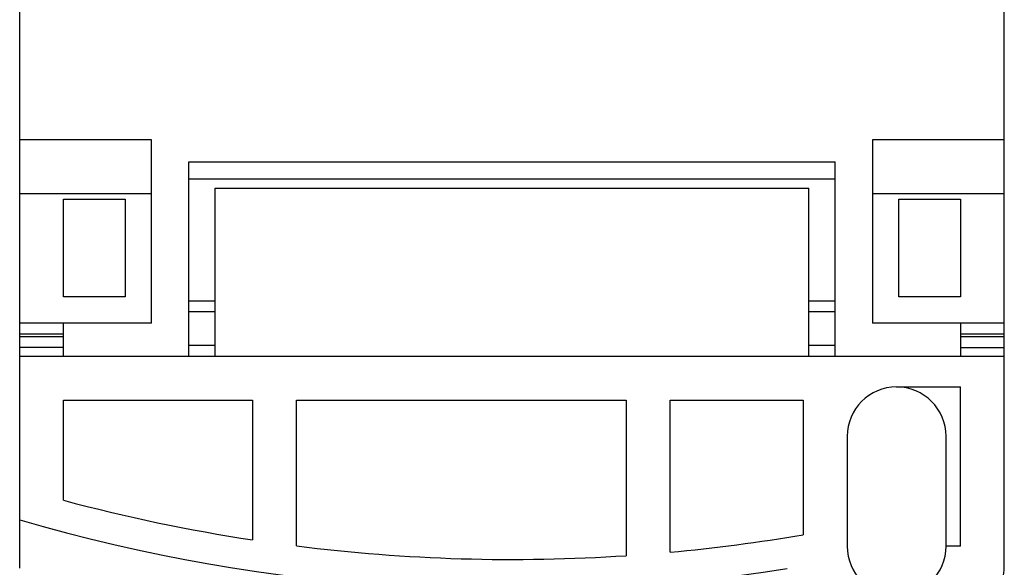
# Model space of a CAD drawing. Header units: millimetres. Extents: x 28 to 74, y 10 to 133.
# Tile 3 of 7: x 29 to 74, y 36 to 60. Entities that reach past the tile are written whole.
import ezdxf

# ---------------------------------------------------------------- set-up
doc = ezdxf.new("R2010")
doc.units = ezdxf.units.MM
doc.header["$LTSCALE"] = 9.356922
doc.layers.add('00_COMPONENTS_13', color=7, linetype='CONTINUOUS')

msp = doc.modelspace()

# ---------------------------------------------------------------- linework, layer by layer
at = {"layer": '00_COMPONENTS_13', "color": 7, "linetype": 'CONTINUOUS'}
for p, q in [((29.099, 35.511), (29.099, 107.427)), ((73.899, 35.595), (73.899, 107.511)), ((35.099, 55.011), (29.099, 55.011)), ((35.099, 46.661), (35.099, 55.011)), ((73.899, 55.011), (67.899, 55.011)), ((67.899, 55.011), (67.899, 46.661)), ((36.799, 54.011), (66.199, 54.011)), ((36.799, 45.161), (36.799, 54.011)), ((66.199, 45.161), (66.199, 54.011)), ((66.199, 53.211), (36.799, 53.211)), ((29.099, 52.56), (35.099, 52.56)), ((37.999, 52.811), (64.999, 52.811)), ((37.999, 45.161), (37.999, 52.811)), ((64.999, 45.161), (64.999, 52.811)), ((67.899, 52.56), (73.899, 52.56)), ((31.099, 47.861), (31.099, 52.311)), ((31.099, 52.311), (33.899, 52.311)), ((33.899, 52.311), (33.899, 47.861)), ((69.099, 52.311), (71.899, 52.311)), ((69.099, 47.861), (69.099, 52.311)), ((71.899, 52.311), (71.899, 47.861)), ((33.899, 47.861), (31.099, 47.861)), ((36.799, 47.68), (37.999, 47.68)), ((64.999, 47.68), (66.199, 47.68)), ((71.899, 47.861), (69.099, 47.861)), ((37.999, 47.18), (36.799, 47.18)), ((66.199, 47.18), (64.999, 47.18)), ((35.099, 46.661), (29.099, 46.661)), ((31.099, 45.161), (31.099, 46.661)), ((73.899, 46.661), (67.899, 46.661)), ((71.899, 46.661), (71.899, 45.161)), ((31.099, 46.161), (29.099, 46.161)), ((73.899, 46.161), (71.899, 46.161)), ((29.099, 46.061), (31.099, 46.061)), ((71.899, 46.061), (73.899, 46.061)), ((31.099, 45.561), (29.099, 45.561)), ((36.799, 45.661), (37.999, 45.661)), ((64.999, 45.661), (66.199, 45.661)), ((71.899, 45.561), (73.899, 45.561)), ((29.099, 45.161), (73.899, 45.161)), ((68.999, 43.761), (71.899, 43.761)), ((71.899, 36.511), (71.899, 43.761)), ((31.099, 43.161), (39.699, 43.161)), ((31.099, 38.604), (31.099, 43.161)), ((39.699, 43.161), (39.699, 36.802)), ((41.699, 43.161), (56.699, 43.161)), ((41.699, 36.524), (41.699, 43.161)), ((56.699, 43.161), (56.699, 36.083)), ((58.699, 43.161), (64.749, 43.161)), ((58.699, 36.241), (58.699, 43.161)), ((64.749, 43.161), (64.749, 37.036)), ((66.749, 41.511), (66.749, 36.511)), ((71.249, 36.511), (71.249, 41.511)), ((71.899, 36.511), (71.249, 36.511))]:
    msp.add_line(p, q, dxfattribs=at)
for centre, radius, start, end in [((68.999, 41.511), 2.25, 0, 180), ((51.499, 114.511), 78.6, 254.95711, 261.3657), ((51.499, 114.511), 80, 253.7398, 279.00576), ((51.499, 114.511), 78.6, 275.25584, 279.70498), ((51.499, 114.511), 78.6, 262.83758, 273.79333), ((68.999, 36.511), 2.25, 180, 360), ((71.899, 35.595), 2, 292.0243, 360)]:
    msp.add_arc(centre, radius, start, end, dxfattribs=at)

doc.saveas('drawing.dxf')
